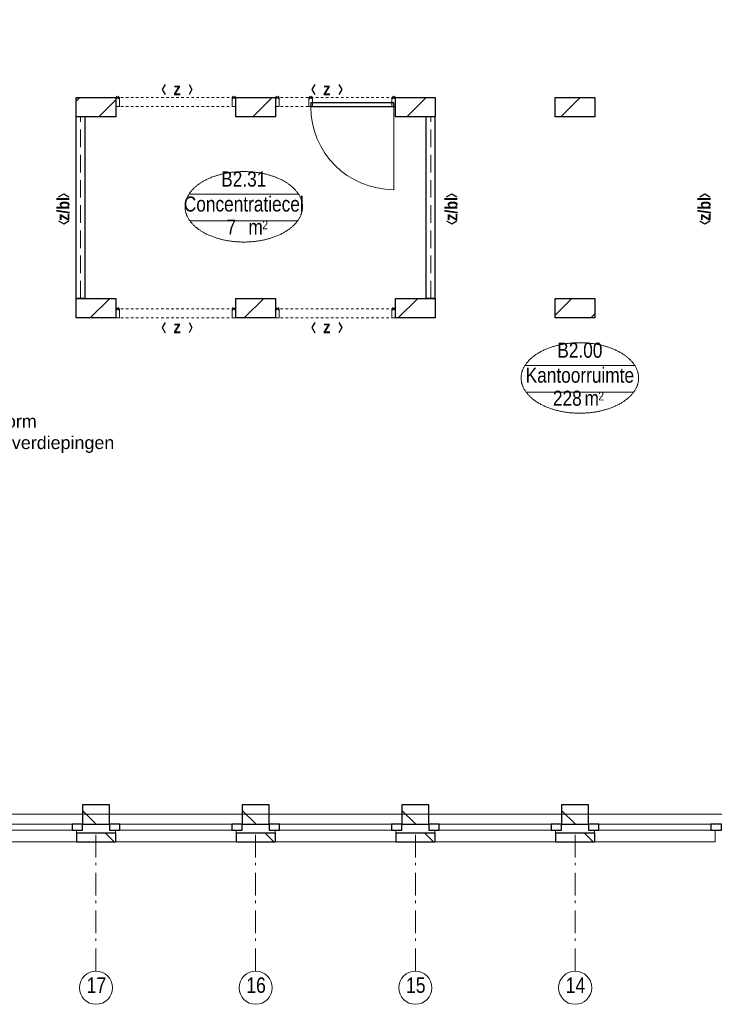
# Model space of a CAD drawing. Header units: millimetres. Extents: x -75976 to 232306, y 42824 to 140527.
# Tile 54 of 199: x 121461 to 129116, y 79062 to 89906. Entities that reach past the tile are written whole.
import ezdxf
from ezdxf.enums import TextEntityAlignment as Align

# ---------------------------------------------------------------- set-up
doc = ezdxf.new("R2010")
doc.units = ezdxf.units.MM
doc.header["$LTSCALE"] = 400
doc.header["$PDMODE"] = 3
doc.header["$PDSIZE"] = 15
for name, pattern in [('STYLE_02', [0.694427, 0.486069, -0.208359]), ('STYLE_06', [1.041641, 0.625, -0.208282, 0.069427, -0.138931]), ('STYLE_21', [0.138889, 0.069444, -0.069444])]:
    doc.linetypes.add(name, pattern=pattern)
for name, color, linetype, lineweight in [('Buitenkozijnen', 140, 'Continuous', 15), ('Interieur-deur', 43, 'Continuous', 9), ('Interieur-scheidingswand-vertikaal', 5, 'Continuous', 25), ('Interieur-systeemwand glas', 140, 'STYLE_21', 15), ('Kozijnmerken', 43, 'Continuous', 9), ('mat-baksteen', 5, 'Continuous', 25), ('mat-kalkzandsteen', 5, 'Continuous', 25), ('None', 7, 'Continuous', 9), ('Ruimtenummers', 5, 'Continuous', 25)]:
    doc.layers.add(name, color=color, linetype=linetype, lineweight=lineweight)
doc.styles.add('Arial', font='arial.ttf', dxfattribs={"height": 176.388889})
doc.styles.add('Arial Narrow', font='ARIALN.TTF', dxfattribs={"height": 222.25})
doc.styles.add('Arial Narrow (bold)', font='ARIALNB.TTF', dxfattribs={"height": 172.861111})

# ---------------------------------------------------------------- blocks, each defined once
blk = doc.blocks.new('*X892')
at = {"layer": 'None', "lineweight": 9}
for p, q in [((-47607, 2880), (-47568, 2919)), ((-47358, 2705), (-47170, 2893))]:
    blk.add_line(p, q, dxfattribs=at)
blk = doc.blocks.new('*X893')
at = {"layer": 'None', "lineweight": 9}
blk.add_line((-45661, 2705), (-45447, 2919), dxfattribs=at)
blk = doc.blocks.new('*X894')
at = {"layer": 'None', "lineweight": 9}
blk.add_line((-43964, 2705), (-43750, 2919), dxfattribs=at)
blk = doc.blocks.new('*X895')
at = {"layer": 'None', "lineweight": 9}
blk.add_line((-42267, 2705), (-42053, 2919), dxfattribs=at)
blk = doc.blocks.new('*X903')
at = {"layer": 'None', "lineweight": 9}
blk.add_line((-47451, 491), (-47237, 705), dxfattribs=at)
blk = doc.blocks.new('*X904')
at = {"layer": 'None', "lineweight": 9}
blk.add_line((-45754, 491), (-45540, 705), dxfattribs=at)
blk = doc.blocks.new('*X905')
at = {"layer": 'None', "lineweight": 9}
blk.add_line((-44057, 491), (-43843, 705), dxfattribs=at)
blk = doc.blocks.new('*X906')
at = {"layer": 'None', "lineweight": 9}
for p, q in [((-42327, 523), (-42146, 705)), ((-41935, 491), (-41890, 536))]:
    blk.add_line(p, q, dxfattribs=at)
blk = doc.blocks.new('*X55')
at = {"layer": 'None', "lineweight": 9}
blk.add_line((-148.5, -148.5), (4, 4), dxfattribs=at)
blk = doc.blocks.new('*X56')
at = {"layer": 'None', "lineweight": 9}
blk.add_line((100, 100), (200, 200), dxfattribs=at)
blk = doc.blocks.new('Penant best-uitbr  (2D)')
at = {"layer": 'mat-baksteen', "lineweight": 25}
for p, q in [((-215, 200), (215, 200)), ((-215, 100), (-215, 200)), ((215, 100), (215, 200)), ((-215, 100), (215, 100))]:
    blk.add_line(p, q, dxfattribs=at)
at = {"layer": 'mat-kalkzandsteen', "lineweight": 25}
blk.add_lwpolyline([(-148.5, 4), (148.5, 4), (148.5, -210), (-148.5, -210)], close=True, dxfattribs=at)
at = {"layer": 'mat-baksteen'}
blk.add_blockref('*X56', (0, 0), dxfattribs=at)
at = {"layer": 'mat-kalkzandsteen'}
blk.add_blockref('*X55', (0, 0), dxfattribs=at)
blk = doc.blocks.new('Gevelpui best-uitbr 1330 (2D)')
at = {"layer": 'Buitenkozijnen', "lineweight": 15}
for p, q in [((-731.5, 71), (731.5, 71)), ((-731.5, 4), (-731.5, 71)), ((-731.5, 4), (731.5, 4)), ((731.5, 4), (731.5, 71))]:
    blk.add_line(p, q, dxfattribs=at)
at = {"layer": 'Buitenkozijnen', "color": 92, "lineweight": 25}
for points in [[(-731.5, 71), (-617.5, 71), (-617.5, 4), (-731.5, 4)], [(617.5, 71), (731.5, 71), (731.5, 4), (617.5, 4)]]:
    blk.add_lwpolyline(points, close=True, dxfattribs=at)
at = {"layer": 'None', "color": 43, "linetype": 'Continuous', "lineweight": 9}
blk.add_line((-731.5, -107), (731.5, -107), dxfattribs=at)
at = {"layer": 'None', "color": 43, "linetype": 'Continuous', "lineweight": 9, "flags": 128}
blk.add_lwpolyline([(-665, 71), (-665, 200), (665, 200), (665, 71)], dxfattribs=at)
blk = doc.blocks.new('Ruimtenummer UV 50')
at = {"layer": 'Ruimtenummers', "color": 8, "lineweight": 5}
for p, q in [((602, 157), (-602, 157)), ((595, -137), (-595, -137))]:
    blk.add_line(p, q, dxfattribs=at)
blk.add_open_spline([(-323, 354), (-173, 406), (173, 406), (323, 354), (473, 302), (560, 212), (647, 122), (647, 18), (647, -86), (560, -176), (473, -266), (323, -318), (173, -370), (-173, -370), (-323, -318), (-474, -266), (-560, -176), (-647, -86), (-647, 18), (-647, 122), (-560, 212), (-474, 302), (-323, 354)], degree=2, knots=[0, 0, 0, 0.09962, 0.19924, 0.19924, 0.283607, 0.283607, 0.349619, 0.349619, 0.415638, 0.415638, 0.5, 0.5, 0.59962, 0.69924, 0.69924, 0.783607, 0.783607, 0.849619, 0.849619, 0.915638, 0.915638, 1, 1, 1], dxfattribs=at)
at = {"layer": 'Ruimtenummers', "attachment_point": 2, "style": 'Arial Narrow'}
for s, insert, char_height in [(' m', (104, -122), 165.9), (' 2', (220, -133), 96.8)]:
    blk.add_mtext(s, dxfattribs=dict(at, insert=insert, char_height=char_height))
at = {"layer": 'Ruimtenummers', "style": 'Arial Narrow'}
for tag, p in [('Nummer', (0, 407)), ('Naam', (0, 132)), ('Oppervlak', (-138, -122))]:
    blk.add_attdef(tag, text='', height=166, dxfattribs=at).set_placement(p, align=Align.TOP_CENTER)
blk = doc.blocks.new('systeemwandstijl 880 hoh')
at = {"layer": 'Interieur-systeemwand glas', "color": 43, "linetype": 'Continuous', "lineweight": 9}
blk.add_lwpolyline([(0, 20), (100, 20), (100, -20), (0, -20)], close=True, dxfattribs=at)
at = {"layer": 'Interieur-systeemwand glas', "color": 43, "linetype": 'Continuous', "lineweight": 15}
blk.add_point((0, 0), dxfattribs=at)
blk = doc.blocks.new('Systeemwand B (2D)')
at = {"layer": 'Interieur-systeemwand glas', "lineweight": 15}
for p, q in [((0, 50), (1323, 50)), ((0, -50), (1323, -50))]:
    blk.add_line(p, q, dxfattribs=at)
at = {"layer": 'None', "color": 7, "rotation": 270}
blk.add_blockref('systeemwandstijl 880 hoh', (20, 50), dxfattribs=at)
at = {"layer": 'None', "color": 7, "xscale": -1, "rotation": 90}
blk.add_blockref('systeemwandstijl 880 hoh', (1303, 50), dxfattribs=at)
blk = doc.blocks.new('Deur systeemwand 915')
at = {"layer": 'Interieur-deur', "color": 140, "linetype": 'Continuous', "lineweight": 15}
blk.add_line((0, 1015), (0, 100), dxfattribs=at)
at = {"layer": 'Interieur-deur', "color": 92, "linetype": 'Continuous', "lineweight": 25}
blk.add_lwpolyline([(-915, 100), (0, 100), (0, 60), (-915, 60)], close=True, dxfattribs=at)
at = {"layer": 'Interieur-deur', "color": 140, "linetype": 'Continuous', "lineweight": 15}
blk.add_arc((0, 100), 915, 90, 180, dxfattribs=at)
blk = doc.blocks.new('Systeemwand B met deur (2D)')
at = {"layer": 'Interieur-systeemwand glas', "lineweight": 15}
for p, q in [((0, 50), (1323, 50)), ((0, -50), (1323, -50))]:
    blk.add_line(p, q, dxfattribs=at)
at = {"layer": 'None', "color": 7, "rotation": 270}
for p in [(20, 50), (388, 50)]:
    blk.add_blockref('systeemwandstijl 880 hoh', p, dxfattribs=at)
at = {"layer": 'None', "color": 7, "xscale": -1}
for name, rotation in [('systeemwandstijl 880 hoh', 90), ('Deur systeemwand 915', 180)]:
    blk.add_blockref(name, (1303, 50), dxfattribs=dict(at, rotation=rotation))
blk = doc.blocks.new('Concentratiecel B 1 (2D)')
at = {"layer": 'Interieur-scheidingswand-vertikaal', "lineweight": 25}
for p, q in [((100, -214), (0, -214)), ((0, -2214), (0, -214)), ((100, -2214), (100, -214)), ((3957, -214), (3857, -214)), ((3857, -2214), (3857, -214)), ((3957, -2214), (3957, -214)), ((100, -2214), (0, -2214)), ((3957, -2214), (3857, -2214))]:
    blk.add_line(p, q, dxfattribs=at)
at = {"layer": 'Interieur-scheidingswand-vertikaal', "linetype": 'STYLE_02', "lineweight": 9}
for p, q in [((50, -2214), (50, -214)), ((3907, -2214), (3907, -214))]:
    blk.add_line(p, q, dxfattribs=at)
at = {"layer": 'None', "color": 7}
for name, p in [('Systeemwand B (2D)', (437, -50)), ('Systeemwand B met deur (2D)', (2197, -50)), ('Systeemwand B (2D)', (437, -2378)), ('Systeemwand B (2D)', (2197, -2378))]:
    blk.add_blockref(name, p, dxfattribs=at)
blk = doc.blocks.new('Kozijnmerk 50')
at = {"layer": 'Kozijnmerken', "color": 92, "linetype": 'Continuous', "lineweight": 25}
for points in [[(-132, 51), (-165, -6), (-132, -62)], [(132, 51), (165, -6), (132, -62)]]:
    blk.add_lwpolyline(points, dxfattribs=at)
at = {"layer": 'None', "color": 43, "style": 'Arial Narrow (bold)'}
blk.add_attdef('merk', text='', height=138, dxfattribs=at).set_placement((0, 0), align=Align.MIDDLE_CENTER)

msp = doc.modelspace()

# ---------------------------------------------------------------- linework, layer by layer
at = {"linetype": 'Continuous', "lineweight": 0, "flags": 128}
msp.add_lwpolyline([(150731.85564, 88835.0182), (150731.85564, 86835.0182), (148483.35564, 86835.0182), (148483.35564, 81157.0182), (114216.85564, 81157.0182), (114216.85564, 86621.0182), (117321.85564, 86621.0182), (117321.85564, 84635.0182), (119781.85564, 84635.0182), (119781.85564, 89049.0182), (114216.85564, 89049.0182), (114216.85564, 94410.0182), (136331.85564, 94410.0182), (136331.85564, 88835.0182), (150731.85564, 88835.0182)], dxfattribs=at)
at = {"layer": 'mat-kalkzandsteen', "lineweight": 25}
for points in [[(122083.35564, 89049.0182), (122520.35564, 89049.0182), (122520.35564, 88835.0182), (122083.35564, 88835.0182)], [(123843.35564, 89049.0182), (124280.35564, 89049.0182), (124280.35564, 88835.0182), (123843.35564, 88835.0182)], [(125603.35564, 89049.0182), (126040.35564, 89049.0182), (126040.35564, 88835.0182), (125603.35564, 88835.0182)], [(127363.35564, 89049.0182), (127800.35564, 89049.0182), (127800.35564, 88835.0182), (127363.35564, 88835.0182)], [(122083.35564, 86835.0182), (122520.35564, 86835.0182), (122520.35564, 86621.0182), (122083.35564, 86621.0182)], [(123843.35564, 86835.0182), (124280.35564, 86835.0182), (124280.35564, 86621.0182), (123843.35564, 86621.0182)], [(125603.35564, 86835.0182), (126040.35564, 86835.0182), (126040.35564, 86621.0182), (125603.35564, 86621.0182)], [(127363.35564, 86835.0182), (127800.35564, 86835.0182), (127800.35564, 86621.0182), (127363.35564, 86621.0182)]]:
    msp.add_lwpolyline(points, close=True, dxfattribs=at)
at = {"layer": 'None', "color": 7, "linetype": 'STYLE_06', "lineweight": 9}
for p, q in [((122301.85564, 79427.5305), (122301.85564, 80927.5305)), ((124061.85564, 79427.5305), (124061.85564, 80927.5305)), ((125821.85564, 79427.5305), (125821.85564, 80927.5305)), ((127581.85564, 79427.5305), (127581.85564, 80927.5305))]:
    msp.add_line(p, q, dxfattribs=at)
at = {"layer": 'None', "color": 43, "linetype": 'Continuous', "lineweight": 9}
for centre in [(122301.85564, 79244.92408), (124061.85564, 79244.92408), (125821.85564, 79244.92408), (127581.85564, 79244.92408)]:
    msp.add_circle(centre, 182.60642, dxfattribs=at)

# ---------------------------------------------------------------- block references
at = {"layer": 'Interieur-systeemwand glas', "color": 7}
msp.add_blockref('Concentratiecel B 1 (2D)', (122083.35564, 89049.0182), dxfattribs=at)
at = {"layer": 'Kozijnmerken', "color": 7}
for p in [(123195.25566, 89142.99453), (124845.25566, 89142.99453), (123195.25566, 86521.16997), (124845.25566, 86521.16997)]:
    msp.add_blockref('Kozijnmerk 50', p, dxfattribs=at).add_auto_attribs({'merk': 'z'})
at = {"layer": 'Kozijnmerken', "color": 7, "rotation": 90}
for p in [(121940.14047, 87822.02862), (126215.91146, 87822.02862), (129005.68108, 87822.02862)]:
    msp.add_blockref('Kozijnmerk 50', p, dxfattribs=at).add_auto_attribs({'merk': 'z/bl'})
at = {"layer": 'mat-baksteen', "color": 7, "xscale": -1, "rotation": 180}
for p in [(122301.85564, 81050.0182), (124061.85564, 81050.0182), (125821.85564, 81050.0182), (127581.85564, 81050.0182)]:
    msp.add_blockref('Penant best-uitbr  (2D)', p, dxfattribs=at)
at = {"layer": 'mat-kalkzandsteen'}
for name in ['*X892', '*X893', '*X894', '*X895', '*X903', '*X904', '*X905', '*X906']:
    msp.add_blockref(name, (169690.79627, 86130.0182), dxfattribs=at)
at = {"layer": 'None', "color": 7, "xscale": -1, "rotation": 180}
for p in [(121421.85564, 81050.0182), (123181.85564, 81050.0182), (124941.85564, 81050.0182), (126701.85564, 81050.0182), (128461.85564, 81050.0182)]:
    msp.add_blockref('Gevelpui best-uitbr 1330 (2D)', p, dxfattribs=at)
at = {"layer": 'Ruimtenummers'}
for p, values in [((123930.82467, 87827.36156), {'Nummer': 'B2.31', 'Naam': 'Concentratiecel', 'Oppervlak': '7'}), ((127634.25789, 85942.24409), {'Nummer': 'B2.00', 'Naam': 'Kantoorruimte', 'Oppervlak': '228'})]:
    msp.add_blockref('Ruimtenummer UV 50', p, dxfattribs=at).add_auto_attribs(values)

# ---------------------------------------------------------------- texts
at = {"layer": 'None', "color": 140, "insert": (120071.13371, 85553.70606), "char_height": 141.1111111, "attachment_point": 1, "style": 'Arial'}
msp.add_mtext('aanhelen conform \\Ponderliggende verdiepingen', dxfattribs=at)
at = {"layer": 'None', "color": 8, "char_height": 169.333333, "attachment_point": 1, "style": 'Arial Narrow'}
for s, insert in [('17', (122198.13613, 79357.68167)), ('16', (123958.13613, 79357.68167)), ('15', (125718.13613, 79357.68167)), ('14', (127478.13613, 79357.68167))]:
    msp.add_mtext(s, dxfattribs=dict(at, insert=insert))

doc.saveas('drawing.dxf')
